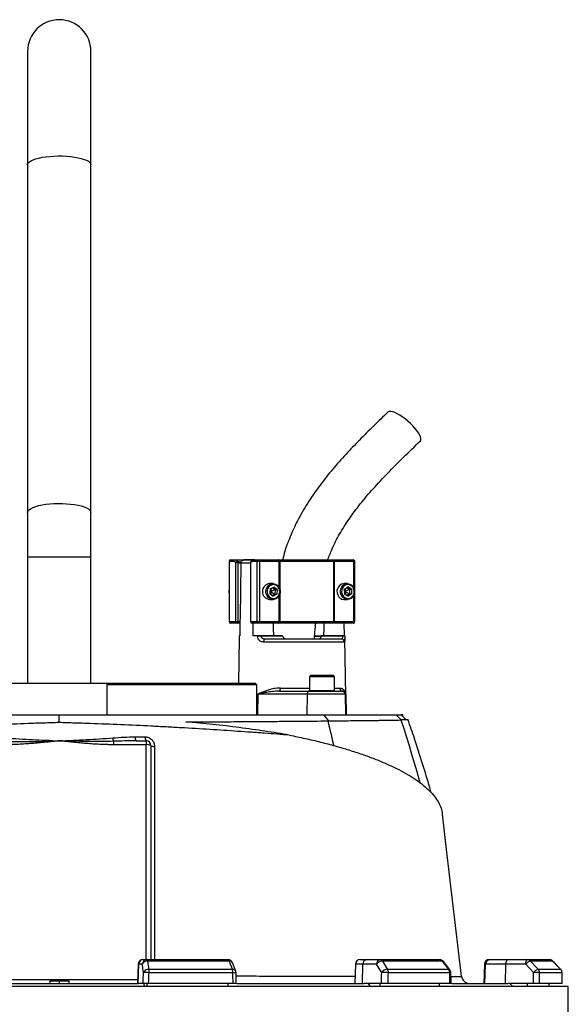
# Model space of a CAD drawing. Header units: millimetres. Extents: x 2363 to 4541, y 1046 to 5834.
# Tile 9 of 9: x 3233 to 3927, y 4588 to 5834. Entities that reach past the tile are written whole.
import ezdxf

# ---------------------------------------------------------------- set-up
doc = ezdxf.new("R2010")
doc.units = ezdxf.units.MM
doc.header["$LTSCALE"] = 2

msp = doc.modelspace()

# ---------------------------------------------------------------- linework, layer by layer
at = {"color": 7, "linetype": 'Continuous', "lineweight": 25}
for p, q in [((3242.8, 5794.1), (3242.8, 5650.4)), ((3322.8, 5650.4), (3322.8, 5794.1)), ((3242.8, 5650.4), (3242.8, 5210.4)), ((3322.8, 5210.4), (3322.8, 5650.4)), ((3242.8, 5210.4), (3242.8, 5154.1)), ((3322.8, 5154.1), (3322.8, 5210.4)), ((3242.8, 5154.1), (3242.8, 4994.1)), ((3322.8, 4994.1), (3322.8, 5154.1)), ((3499.6, 5150.1), (3504.8, 5150.1)), ((3504.8, 5150.1), (3530, 5150.1)), ((3529.6, 5150.1), (3516.5, 5150.1)), ((3530, 5150.1), (3535.1, 5150.1)), ((3535.1, 5150.1), (3560.2, 5150.1)), ((3560.2, 5150.1), (3561.4, 5150.1)), ((3561.4, 5150.1), (3628.7, 5150.1)), ((3628.7, 5150.1), (3629.7, 5150.1)), ((3629.7, 5150.1), (3654.8, 5150.1)), ((3497.6, 5148.1), (3497.6, 5072.1)), ((3497.8, 5148.1), (3497.8, 5072.1)), ((3502.9, 5148.1), (3497.8, 5148.1)), ((3506.3, 5072.1), (3506.3, 5146.7)), ((3506.3, 5146.7), (3508.9, 5146.7)), ((3508.9, 5146.7), (3508.9, 5072.1)), ((3512.6, 5146.2), (3512.6, 5145.8)), ((3524.7, 5146.7), (3524.7, 5072.1)), ((3524.9, 5146.7), (3524.9, 5072.1)), ((3533.3, 5148.1), (3528.2, 5148.1)), ((3536, 5148.1), (3533.3, 5148.1)), ((3533.3, 5072.1), (3533.3, 5148.1)), ((3536, 5148.1), (3536, 5072.1)), ((3561.1, 5148.1), (3536, 5148.1)), ((3561.7, 5148.1), (3561.1, 5148.1)), ((3630, 5148.1), (3561.7, 5148.1)), ((3630, 5072.1), (3630, 5148.1)), ((3630.5, 5148.1), (3630, 5148.1)), ((3630.5, 5148.1), (3630.5, 5072.1)), ((3655.6, 5148.1), (3630.5, 5148.1)), ((3656.8, 5072.1), (3656.8, 5148.1)), ((3553.2, 5120.1), (3548.9, 5120.1)), ((3549.5, 5113.5), (3549, 5107.7)), ((3549.3, 5110.9), (3550, 5110.1)), ((3549.5, 5113.5), (3554.3, 5115.8)), ((3551.3, 5114.4), (3550, 5110.1)), ((3550, 5110.1), (3556, 5112.5)), ((3552.7, 5115.1), (3556, 5112.5)), ((3558.5, 5112.5), (3554.3, 5115.8)), ((3556, 5112.5), (3555.4, 5106.7)), ((3556, 5112.5), (3558.5, 5112.5)), ((3558.5, 5112.5), (3558, 5106.7)), ((3647.5, 5120.1), (3643.1, 5120.1)), ((3643.4, 5112.8), (3647.8, 5115.9)), ((3643.4, 5112.8), (3643.6, 5107)), ((3644.9, 5113.9), (3644.2, 5110.1)), ((3644.2, 5110.1), (3649.9, 5113.2)), ((3646.6, 5115.1), (3649.9, 5113.2)), ((3652.4, 5113.2), (3647.8, 5115.9)), ((3649.9, 5113.2), (3652.4, 5113.2)), ((3649.9, 5113.2), (3650.1, 5107.4)), ((3652.4, 5113.2), (3652.6, 5107.4)), ((3548.9, 5100.1), (3553.2, 5100.1)), ((3549, 5107.7), (3553.2, 5104.4)), ((3549.1, 5109.5), (3550, 5110.1)), ((3550, 5110.1), (3550.4, 5106.6)), ((3550, 5110.1), (3555.4, 5106.7)), ((3555.4, 5106.7), (3552.2, 5105.1)), ((3558, 5106.7), (3553.2, 5104.4)), ((3555.4, 5106.7), (3558, 5106.7)), ((3643.1, 5100.1), (3647.5, 5100.1)), ((3643.4, 5110.7), (3644.2, 5110.1)), ((3643.5, 5109.4), (3644.2, 5110.1)), ((3643.6, 5107), (3648.2, 5104.3)), ((3644.2, 5110.1), (3645.2, 5106.1)), ((3644.2, 5110.1), (3650.1, 5107.4)), ((3650.1, 5107.4), (3646.8, 5105.1)), ((3652.6, 5107.4), (3648.2, 5104.3)), ((3650.1, 5107.4), (3652.6, 5107.4)), ((3497.8, 5072.1), (3506.3, 5072.1)), ((3508.1, 5070.1), (3499.6, 5070.1)), ((3506.3, 5072.1), (3508.9, 5072.1)), ((3511.4, 5070.1), (3508.1, 5070.1)), ((3508.9, 5072.1), (3511.4, 5072.1)), ((3511.4, 5072.1), (3511.1, 5054.1)), ((3524.9, 5072.1), (3533.3, 5072.1)), ((3535.1, 5070.1), (3526.7, 5070.1)), ((3528, 5054.1), (3528.3, 5070.1)), ((3533.3, 5072.1), (3536, 5072.1)), ((3560.2, 5070.1), (3535.1, 5070.1)), ((3536, 5072.1), (3561.1, 5072.1)), ((3561.4, 5070.1), (3560.2, 5070.1)), ((3561.1, 5072.1), (3561.7, 5072.1)), ((3628.7, 5070.1), (3561.4, 5070.1)), ((3561.7, 5072.1), (3630, 5072.1)), ((3629.7, 5070.1), (3628.7, 5070.1)), ((3654.8, 5070.1), (3629.7, 5070.1)), ((3630, 5072.1), (3630.5, 5072.1)), ((3630.5, 5072.1), (3655.6, 5072.1)), ((3643, 5070.1), (3643.3, 5054.1)), ((3510.5, 5050.8), (3509.5, 4994.1)), ((3510.5, 5054.1), (3510.5, 5054)), ((3511.1, 5054.1), (3510.5, 5054.1)), ((3533.6, 5054.1), (3528, 5054.1)), ((3533.6, 5054), (3533.6, 5054.1)), ((3537.9, 5054.1), (3537.9, 5054)), ((3565.3, 5054.1), (3537.9, 5054.1)), ((3537.9, 5054), (3565.3, 5054)), ((3543.4, 5050.1), (3639.5, 5050.1)), ((3565.3, 5054.1), (3565.3, 5054)), ((3587.2, 5050.4), (3587.2, 5050.1)), ((3592.5, 5050.1), (3592.5, 5050.4)), ((3595.2, 5050.4), (3595.2, 5050.1)), ((3598.2, 5050.4), (3598.2, 5050.1)), ((3602.8, 5050.1), (3602.8, 5050.4)), ((3614.2, 5053.4), (3606.1, 5053.4)), ((3614.1, 5054), (3614.1, 5054.1)), ((3641.6, 5054.1), (3614.1, 5054.1)), ((3614.1, 5054), (3641.6, 5054)), ((3641.6, 5054), (3641.6, 5054.1)), ((3643.9, 5054), (3643.9, 5054.1)), ((3645.6, 4954.1), (3643.9, 5050.8)), ((3643.5, 5046.2), (3541.2, 5046.2)), ((3601.2, 5004.1), (3599.2, 5002.1)), ((3599.2, 5002.1), (3599.2, 4984.9)), ((3622, 5002.1), (3599.2, 5002.1)), ((3601.2, 5004.1), (3621.2, 5004.1)), ((3621.2, 5004.1), (3629.2, 5004.1)), ((3631.2, 5002.1), (3622, 5002.1)), ((3631.2, 5002.1), (3629.2, 5004.1)), ((3631.2, 4984.9), (3631.2, 5002.1)), ((3222.8, 4994.1), (3342.8, 4994.1)), ((3342.8, 4994.1), (3342.8, 4954.1)), ((3342.8, 4994.1), (3530.8, 4994.1)), ((3532.8, 4992.1), (3342.8, 4992.1)), ((3532.8, 4992.1), (3530.8, 4994.1)), ((3532.8, 4954.1), (3532.8, 4992.1)), ((3533.9, 4980.2), (3533.6, 4954.1)), ((3596.5, 4980.2), (3533.9, 4980.2)), ((3561.6, 4984.1), (3599, 4984.1)), ((3596.5, 4980.2), (3596.2, 4954.1)), ((3644.6, 4980.2), (3596.5, 4980.2)), ((3599, 4984.1), (3640.6, 4984.1)), ((3640.6, 4984.1), (3641, 4984.1)), ((3644.6, 4980.2), (3645.1, 4954.1)), ((3645.2, 4980.2), (3644.6, 4980.2)), ((3645.2, 4980.2), (3645.6, 4954.1)), ((3282.7, 4944.2), (3282.7, 4954.1)), ((3623.7, 4946.4), (3617.5, 4954.1)), ((3715.3, 4947.5), (3708.9, 4954.1)), ((3721.4, 4948.2), (3715.5, 4954.1)), ((3351.3, 4920.5), (3351.3, 4916.2)), ((3392.8, 4916.2), (3351.3, 4916.2)), ((3380, 4921.1), (3392.8, 4921.1)), ((3392.8, 4921.1), (3392.8, 4916.2)), ((3398.8, 4915.1), (3398.8, 4644.1)), ((3382.7, 4638.3), (3381.8, 4614.1)), ((3382.5, 4614.1), (3383.3, 4638.3)), ((3387.9, 4638.3), (3383.3, 4638.3)), ((3388.7, 4644.1), (3389.2, 4644.1)), ((3389.2, 4644.1), (3393.9, 4644.1)), ((3393.9, 4644.1), (3496.4, 4644.1)), ((3497.9, 4642.3), (3394.6, 4642.3)), ((3506, 4629.7), (3502.1, 4640.2)), ((3657.6, 4638.3), (3656.8, 4614.1)), ((3663.6, 4644.1), (3671.6, 4644.1)), ((3666.4, 4614.1), (3667, 4638.3)), ((3684.3, 4638.3), (3667, 4638.3)), ((3671.6, 4644.1), (3688.9, 4644.1)), ((3688.9, 4644.1), (3764, 4644.1)), ((3767.2, 4642.3), (3691.6, 4642.3)), ((3776.9, 4631.3), (3768.7, 4641.8)), ((3820.7, 4638.3), (3819.9, 4614.1)), ((3821, 4614.1), (3821.9, 4638.3)), ((3847.8, 4638.3), (3821.9, 4638.3)), ((3826.7, 4644.1), (3827.8, 4644.1)), ((3827.8, 4644.1), (3849.8, 4644.1)), ((3847.5, 4614.1), (3847.8, 4638.3)), ((3873, 4638.3), (3847.8, 4638.3)), ((3849.8, 4644.1), (3875.1, 4644.1)), ((3875.1, 4644.1), (3902.5, 4644.1)), ((3906.7, 4642.3), (3879.1, 4642.3)), ((3917.2, 4631.8), (3906.8, 4642.3)), ((3917.2, 4631.8), (3906.8, 4642.3)), ((3396.1, 4631.9), (3501.8, 4631.9)), ((3502.4, 4627.6), (3396.4, 4627.6)), ((3698.1, 4631.9), (3775.5, 4631.9)), ((3776.8, 4627.6), (3699.2, 4627.6)), ((3888.8, 4631.9), (3917.1, 4631.9)), ((3918.8, 4627.6), (3890.4, 4627.6)), ((3182.5, 4614.1), (3383, 4614.1)), ((3270.8, 4617.1), (3270.8, 4614.1)), ((3270.8, 4617.1), (3282.8, 4617.1)), ((3282.8, 4617.1), (3282.8, 4614.1)), ((3282.8, 4617.1), (3294.8, 4617.1)), ((3294.8, 4617.1), (3294.8, 4614.1)), ((3388.9, 4614.1), (3383, 4614.1)), ((3389.7, 4614.1), (3390.4, 4610.1)), ((3393.9, 4610.1), (3393.9, 4614.1)), ((3502.8, 4614.1), (3395.9, 4614.1)), ((3496.4, 4610.1), (3496.4, 4614.1)), ((3507.6, 4614.1), (3668.4, 4614.1)), ((3690.4, 4614.1), (3668.4, 4614.1)), ((3673.7, 4614.1), (3676.2, 4610.1)), ((3688.9, 4610.1), (3688.9, 4614.1)), ((3777.1, 4614.1), (3698.9, 4614.1)), ((3764, 4610.1), (3764, 4614.1)), ((3779.3, 4614.1), (3850.5, 4614.1)), ((3882.6, 4614.1), (3850.5, 4614.1)), ((3852.8, 4614.1), (3856.6, 4610.1)), ((3875.1, 4610.1), (3875.1, 4614.1)), ((3918.9, 4614.1), (3890.3, 4614.1)), ((3902.5, 4610.1), (3902.5, 4614.1)), ((3926.8, 4610.1), (2638.8, 4610.1)), ((3926.8, 4432), (3926.8, 4610.1))]:
    msp.add_line(p, q, dxfattribs=at)
at = {"color": 8, "linetype": 'Continuous', "lineweight": 25}
for p, q in [((3242.8, 5154.1), (3322.8, 5154.1)), ((3508.7, 5148.5), (3512.9, 5147.3)), ((3497.8, 5148.1), (3497.6, 5148.1)), ((3524.7, 5146.2), (3512.6, 5146.2)), ((3524.7, 5146.7), (3524.9, 5146.7)), ((3561.1, 5115.1), (3561.1, 5148.1)), ((3561.7, 5148.1), (3561.7, 5113.8)), ((3655.6, 5114.5), (3655.6, 5148.1)), ((3656.8, 5148.1), (3655.6, 5148.1)), ((3561.1, 5072.1), (3561.1, 5105.1)), ((3561.7, 5106.4), (3561.7, 5072.1)), ((3655.6, 5072.1), (3655.6, 5105.7)), ((3497.6, 5072.1), (3497.8, 5072.1)), ((3524.7, 5072.1), (3524.9, 5072.1)), ((3655.6, 5072.1), (3656.8, 5072.1)), ((3606, 5054), (3614, 5054)), ((3562.4, 4988), (3599.2, 4988)), ((3631.2, 4988), (3637.4, 4988)), ((3599.2, 4984.9), (3622, 4984.9)), ((3622, 4984.9), (3631.2, 4984.9)), ((3392.8, 4644.1), (3392.8, 4916.2)), ((3383.3, 4638.3), (3382.7, 4638.3)), ((3667, 4638.3), (3657.6, 4638.3)), ((3821.9, 4638.3), (3820.7, 4638.3)), ((3906.7, 4642.3), (3906.8, 4642.3)), ((3917.1, 4631.9), (3917.2, 4631.8)), ((3918.8, 4627.6), (3918.9, 4627.7)), ((3183.5, 4619.1), (3382, 4619.1))]:
    msp.add_line(p, q, dxfattribs=at)
at = {"color": 8, "linetype": 'Continuous', "lineweight": 25, "flags": 128}
for points in [[(3242.8, 5650.4), (3242.8, 5651.1), (3243.6, 5652.6), (3245, 5654.1), (3247.1, 5655.4), (3249.8, 5656.7), (3253.1, 5657.9), (3256.9, 5659), (3261.2, 5659.9), (3265.9, 5660.6), (3270.9, 5661.1), (3276.1, 5661.5), (3281.4, 5661.6), (3286.8, 5661.6), (3292, 5661.3), (3297.1, 5660.9), (3302, 5660.2), (3306.5, 5659.4), (3310.6, 5658.5), (3314.1, 5657.3), (3317.2, 5656.1), (3319.6, 5654.8), (3321.3, 5653.3), (3322.4, 5651.9), (3322.8, 5650.4)], [(3242.8, 5210.4), (3242.8, 5211.1), (3243.6, 5212.6), (3245, 5214.1), (3247.1, 5215.4), (3249.8, 5216.7), (3253.1, 5217.9), (3256.9, 5219), (3261.2, 5219.9), (3265.9, 5220.6), (3270.9, 5221.1), (3276.1, 5221.5), (3281.4, 5221.6), (3286.8, 5221.6), (3292, 5221.3), (3297.1, 5220.9), (3302, 5220.2), (3306.5, 5219.4), (3310.6, 5218.5), (3314.1, 5217.3), (3317.2, 5216.1), (3319.6, 5214.8), (3321.3, 5213.3), (3322.4, 5211.9), (3322.8, 5210.4)], [(3622.6, 4946.4), (3623.6, 4942.1), (3624.6, 4937.7), (3625.6, 4933.4), (3626.6, 4929.1), (3627.6, 4924.8), (3628.6, 4920.5), (3629.6, 4916.1), (3629.8, 4915.2)], [(3715, 4947.5), (3718.5, 4936.7), (3721.9, 4925.9), (3725.3, 4915), (3728.6, 4904.1), (3731.8, 4893.2), (3735, 4882.3), (3738.1, 4871.3), (3738.9, 4868.3)]]:
    msp.add_lwpolyline(points, dxfattribs=at)
at = {"color": 7, "linetype": 'Continuous', "lineweight": 25, "flags": 128}
for points in [[(3739.7, 5300.8), (3739.8, 5301), (3740.4, 5302.2), (3740.4, 5303.8), (3739.9, 5305.9), (3738.9, 5308.3), (3737.3, 5310.9), (3735.3, 5313.8), (3732.8, 5316.8), (3730, 5319.9), (3727, 5323), (3723.7, 5325.9), (3720.3, 5328.7), (3716.8, 5331.2), (3713.5, 5333.5), (3710.2, 5335.3), (3707.2, 5336.7), (3704.6, 5337.7), (3702.2, 5338.2), (3700.4, 5338.2), (3699, 5337.7), (3698.6, 5337.4)], [(3536, 5148.1), (3536, 5148.5), (3535.9, 5148.9), (3535.8, 5149.2), (3535.7, 5149.5), (3535.6, 5149.8), (3535.5, 5150), (3535.3, 5150.1), (3535.1, 5150.1)], [(3561.1, 5148.1), (3561.1, 5148.5), (3561, 5148.9), (3560.9, 5149.2), (3560.8, 5149.5), (3560.7, 5149.8), (3560.6, 5150), (3560.4, 5150.1), (3560.2, 5150.1)], [(3630.5, 5148.1), (3630.5, 5148.5), (3630.5, 5148.9), (3630.4, 5149.2), (3630.3, 5149.5), (3630.1, 5149.8), (3630, 5150), (3629.8, 5150.1), (3629.7, 5150.1)], [(3655.6, 5148.1), (3655.6, 5148.5), (3655.6, 5148.9), (3655.5, 5149.2), (3655.4, 5149.5), (3655.2, 5149.8), (3655.1, 5150), (3654.9, 5150.1), (3654.8, 5150.1)], [(3512.6, 5145.8), (3511.5, 5077.3), (3511.4, 5072.1)], [(3562.3, 5109.1), (3561.7, 5106.4), (3560.5, 5104.1), (3558.7, 5102.1), (3556.6, 5100.8), (3554.2, 5100.2), (3551.7, 5100.2), (3549.3, 5101.1), (3547.3, 5102.6), (3545.7, 5104.6), (3544.6, 5107.1), (3544.2, 5109.8), (3544.4, 5112.5), (3545.3, 5115), (3546.8, 5117.2), (3548.8, 5118.8), (3551.1, 5119.8), (3553.5, 5120.1), (3556, 5119.6), (3558.2, 5118.5), (3560.1, 5116.7), (3561.4, 5114.4), (3562.2, 5111.8), (3562.3, 5109.1)], [(3561.7, 5109.2), (3561.6, 5111.7), (3560.9, 5114.1), (3559.6, 5116.1), (3557.8, 5117.7), (3555.7, 5118.6), (3553.4, 5118.9), (3551.2, 5118.4), (3549.2, 5117.3), (3547.5, 5115.6), (3546.4, 5113.4), (3545.8, 5111), (3545.9, 5108.5), (3546.6, 5106.1), (3547.9, 5104.1), (3549.7, 5102.5), (3551.8, 5101.6), (3554.1, 5101.3), (3556.3, 5101.8), (3558.3, 5102.9), (3560, 5104.6), (3561.1, 5106.8), (3561.7, 5109.2)], [(3643.1, 5120.1), (3642.2, 5120), (3639.8, 5119.4), (3637.6, 5118), (3635.9, 5116.1), (3634.7, 5113.7), (3634.1, 5111.1), (3634.2, 5108.4), (3635, 5105.8), (3636.3, 5103.5), (3638.2, 5101.7), (3640.4, 5100.6), (3642.9, 5100.1), (3643.1, 5100.1)], [(3656.5, 5110.5), (3656.3, 5107.8), (3655.4, 5105.2), (3653.9, 5103.1), (3652, 5101.4), (3649.7, 5100.4), (3647.2, 5100.1), (3644.8, 5100.6), (3642.6, 5101.7), (3640.7, 5103.5), (3639.3, 5105.8), (3638.6, 5108.4), (3638.5, 5111.1), (3639, 5113.7), (3640.2, 5116.1), (3642, 5118), (3644.1, 5119.4), (3646.5, 5120), (3649, 5120), (3651.3, 5119.2), (3653.4, 5117.7), (3655, 5115.6), (3656.1, 5113.2), (3656.5, 5110.5)], [(3656, 5110.5), (3655.6, 5112.9), (3654.5, 5115.2), (3653, 5117), (3651, 5118.2), (3648.8, 5118.9), (3646.6, 5118.8), (3644.4, 5118), (3642.5, 5116.5), (3641.1, 5114.6), (3640.3, 5112.2), (3640, 5109.8), (3640.4, 5107.3), (3641.5, 5105.1), (3643, 5103.2), (3645, 5102), (3647.2, 5101.4), (3649.4, 5101.4), (3651.6, 5102.2), (3653.5, 5103.7), (3654.9, 5105.6), (3655.7, 5108), (3656, 5110.5)], [(3508.1, 5070.1), (3508.3, 5070.1), (3508.4, 5070.3), (3508.6, 5070.4), (3508.7, 5070.7), (3508.8, 5071), (3508.9, 5071.3), (3508.9, 5071.7), (3508.9, 5072.1)], [(3535.1, 5070.1), (3535.3, 5070.1), (3535.5, 5070.3), (3535.6, 5070.4), (3535.7, 5070.7), (3535.8, 5071), (3535.9, 5071.3), (3536, 5071.7), (3536, 5072.1)], [(3554.2, 5054.1), (3554, 5063.6), (3553.9, 5070.1)], [(3560.2, 5070.1), (3560.4, 5070.1), (3560.6, 5070.3), (3560.7, 5070.4), (3560.8, 5070.7), (3560.9, 5071), (3561, 5071.3), (3561.1, 5071.7), (3561.1, 5072.1)], [(3617.4, 5070.1), (3617.3, 5063.6), (3617.1, 5054.1)], [(3629.7, 5070.1), (3629.8, 5070.1), (3630, 5070.3), (3630.1, 5070.4), (3630.3, 5070.7), (3630.4, 5071), (3630.5, 5071.3), (3630.5, 5071.7), (3630.5, 5072.1)], [(3654.8, 5070.1), (3654.9, 5070.1), (3655.1, 5070.3), (3655.2, 5070.4), (3655.4, 5070.7), (3655.5, 5071), (3655.6, 5071.3), (3655.6, 5071.7), (3655.6, 5072.1)], [(3543.4, 5050.1), (3543, 5050), (3542.6, 5049.8), (3542.2, 5049.4), (3541.9, 5049), (3541.6, 5048.4), (3541.4, 5047.7), (3541.3, 5046.9), (3541.2, 5046.2)], [(3599, 4984.1), (3598.5, 4984), (3598.1, 4983.8), (3597.6, 4983.4), (3597.2, 4983), (3596.9, 4982.4), (3596.7, 4981.7), (3596.5, 4980.9), (3596.5, 4980.2)], [(3791.7, 4623), (3772.8, 4783.5), (3767.6, 4828.2)], [(3389.4, 4627.8), (3388.7, 4633), (3387.9, 4638.3)], [(3394.6, 4642.3), (3394.5, 4642.7), (3394.5, 4643.1), (3394.4, 4643.4), (3394.3, 4643.6), (3394.2, 4643.8), (3394.1, 4644), (3394, 4644.1), (3393.9, 4644.1)], [(3394.6, 4642.3), (3395.8, 4633.9), (3396.1, 4631.9)], [(3501.8, 4631.9), (3498.6, 4640.3), (3497.9, 4642.3)], [(3690.7, 4627.8), (3687.6, 4633), (3684.3, 4638.3)], [(3691.6, 4642.3), (3696.8, 4633.9), (3698.1, 4631.9)], [(3775.5, 4631.9), (3768.8, 4640.3), (3767.2, 4642.3)], [(3849.8, 4644.1), (3849.4, 4644), (3849, 4643.7), (3848.7, 4643.1), (3848.4, 4642.4), (3848.1, 4641.5), (3847.9, 4640.5), (3847.8, 4639.5), (3847.8, 4638.3)], [(3873, 4638.3), (3873.1, 4639.5), (3873.2, 4640.5), (3873.4, 4641.5), (3873.6, 4642.4), (3873.9, 4643.1), (3874.3, 4643.7), (3874.7, 4644), (3875.1, 4644.1)], [(3882.7, 4627.8), (3878, 4633), (3873, 4638.3)], [(3879.1, 4642.3), (3886.9, 4633.9), (3888.8, 4631.9)], [(3917.1, 4631.9), (3908.7, 4640.3), (3906.7, 4642.3)], [(3506.8, 4614), (3506.7, 4617.5), (3506.4, 4627.8)], [(3778.5, 4613.9), (3778.5, 4617.4), (3778.2, 4627.8)], [(3919, 4613.8), (3919, 4617.3), (3918.9, 4627.7)]]:
    msp.add_lwpolyline(points, dxfattribs=at)
at = {"color": 7, "linetype": 'Continuous', "lineweight": 25}
for centre, radius, start, end in [((3282.8, 5794.1), 40, 0, 180), ((3499.6, 5148.1), 2, 90, 180), ((3499.7, 5148.2), 1.91, 92.9521, 182.6753), ((3504.8, 5148.2), 1.91, 92.9521, 182.6753), ((3508.4, 5146.4), 2.18, 82.4634, 171.7428), ((3506.7, 5147.4), 2.31, 343.119, 30.4631), ((3530.1, 5148.2), 1.91, 92.9521, 182.6753), ((3535.2, 5148.2), 1.91, 92.9521, 182.6753), ((3557.5, 5148.6), 4.21, 353.2811, 21.0059), ((3628.3, 5148.4), 1.78, 351.2804, 77.1075), ((3654.8, 5148.1), 2, 0, 90), ((3526.7, 5146.7), 2, 130.9851, 180), ((3503.8, 5110.1), 6.57, 160.563, 199.437), ((3549.7, 5110.1), 10, 94.4393, 265.5607), ((3499.6, 5072.1), 2, 180, 270), ((3499.7, 5072), 1.91, 177.3247, 267.0479), ((3508.2, 5072), 1.91, 177.3247, 267.0479), ((3526.7, 5072.1), 2, 180, 270), ((3526.8, 5072), 1.91, 177.3247, 267.0479), ((3535.2, 5072), 1.91, 177.3247, 267.0479), ((3557.5, 5071.6), 4.21, 338.9941, 6.7189), ((3628.3, 5071.8), 1.78, 282.8925, 8.7196), ((3654.8, 5072.1), 2, 270, 0), ((3535.8, 4883.2), 170.8, 89.2782, 90.7218), ((3639.5, 5046.1), 3.98, 0.7545, 89.7637), ((3642.7, 5014), 40, 88.348, 91.652), ((3557.3, 4987.1), 5.23, 324.8587, 10.1607), ((3641.2, 4987.9), 3.79, 177.7132, 266.4652), ((3600, 4984.9), 0.8, 180, 270), ((3630.4, 4984.9), 0.8, 270, 360), ((3640.6, 4980.1), 4, 0.9994, 89.9994), ((3369.1, 4926.3), 18.7, 184.304, 197.9089), ((3385.5, 4925.1), 6.71, 171.2978, 216.0649), ((3397.5, 4925.1), 6.2, 170.7773, 219.9694), ((3392.8, 4915.1), 6, 0, 90), ((3394.2, 4906.8), 9.53, 61.5184, 98.7795), ((3402.4, 4920.8), 6.75, 237.654, 277.3944), ((3388.7, 4638.1), 6, 90, 178), ((3389.2, 4638.2), 5.95, 90.4215, 178.4553), ((3393.9, 4638.2), 5.95, 90.4215, 178.4553), ((3393.9, 4636), 6.42, 83.7429, 158.5193), ((3496.4, 4638.1), 6, 20.5535, 90), ((3495.7, 4642.1), 2.12, 6.7296, 71.0233), ((3663.6, 4638.1), 6, 90, 178), ((3672.4, 4638.8), 5.38, 98.2348, 184.9179), ((3689.6, 4638.8), 5.38, 98.2348, 184.9179), ((3692, 4632.9), 9.46, 92.4559, 145.0656), ((3688.6, 4640.7), 3.41, 28.8176, 86.1145), ((3764, 4638.1), 6, 38.2646, 90), ((3763.8, 4640), 4.11, 34.8552, 87.9943), ((3826.7, 4638.1), 6, 90, 178), ((3827.8, 4638.1), 5.95, 90.3923, 178.4241), ((3882.4, 4630.8), 12, 106.0682, 141.3112), ((3875, 4638.6), 5.5, 42.8743, 89.6804), ((3902.5, 4638.1), 6, 44.7469, 90), ((3902.5, 4638.3), 5.85, 44.3985, 89.9144), ((3395.4, 4625.5), 6.42, 83.7614, 158.5219), ((3380.8, 4224.9), 403, 87.7877, 88.7824), ((3371.4, 4627.9), 25.1, 359.4265, 9.1692), ((3488.4, 4627.8), 13.9, 359.0537, 16.7265), ((3500.4, 4627.6), 6, 1.8849, 20.553), ((3698.5, 4622.4), 9.46, 92.473, 145.0626), ((3689.6, 4411.3), 216.5, 87.4633, 89.7098), ((3691.3, 4627.8), 7.91, 358.912, 31.174), ((3769.7, 4627.7), 7.05, 359.1134, 35.8752), ((3772.2, 4627.6), 6, 1.298, 38.2638), ((3892.1, 4620.3), 12, 106.0844, 141.3032), ((3883.7, 4519.7), 108.1, 86.3999, 90.4867), ((3884.3, 4627.6), 6.19, 359.7313, 42.9143), ((3912.8, 4627.6), 6.05, 359.9192, 44.4068), ((3912.9, 4627.6), 6, 0.363, 44.7461), ((3801.6, 4624.1), 10, 186.2771, 269.719)]:
    msp.add_arc(centre, radius, start, end, dxfattribs=at)
at = {"color": 8, "linetype": 'Continuous', "lineweight": 25}
for centre, radius, start, end in [((3526.5, 5147), 1.63, 133.5963, 190.8042), ((3498.4, 4638.3), 4.07, 27.5644, 98.4179), ((3767.4, 4640.7), 1.71, 42.9918, 97.8734), ((3502.4, 4627.8), 4.07, 27.6855, 98.3818), ((3501.8, 4679.5), 51.9, 270.6251, 275.0386), ((3775.7, 4630.2), 1.71, 43.0353, 97.8333), ((3776.9, 4634), 6.4, 268.964, 281.8797)]:
    msp.add_arc(centre, radius, start, end, dxfattribs=at)
at = {"color": 7, "linetype": 'Continuous', "lineweight": 25}
for centre, major_axis, ratio, start_param, end_param in [((3264.9, 4472.4), (675.6, 19644.5), 0.006057, 4.719811, 4.72051), ((3270.8, 4472.2), (681.5, 19644.5), 0.00611, 4.719826, 4.720514), ((3270.8, 4472.2), (-650.4, 19644.5), 0.012035, 4.719215, 4.719903), ((3245.6, 4472.4), (525.8, 19644.5), 0.022431, 4.720203, 4.720902), ((3250.2, 4472.2), (530.4, 19644.5), 0.022626, 4.720224, 4.720912), ((3250.2, 4472.2), (-445.1, 19644.5), 0.026971, 4.719002, 4.71969), ((3236.3, 4472.4), (234.9, 19644.5), 0.03281, 4.719995, 4.720694), ((3238.3, 4472.2), (236.9, 19644.5), 0.033097, 4.720013, 4.720701), ((3238.3, 4472.2), (-120.3, 19644.5), 0.03469, 4.719401, 4.720089)]:
    msp.add_ellipse(centre, major_axis=major_axis, ratio=ratio, start_param=start_param, end_param=end_param, dxfattribs=at)
for points, knots in [([(3698.6, 5337.4), (3692.5, 5331.5), (3680.5, 5319.8), (3662.6, 5302.1), (3645.3, 5283.9), (3628.6, 5265.2), (3612.9, 5245.5), (3598.3, 5224.6), (3585.9, 5203.5), (3575.8, 5182.4), (3569, 5164.8), (3566.2, 5153.9), (3565.2, 5150.1)], [0, 0, 0, 0, 0.11056, 0.219929, 0.328681, 0.437276, 0.545816, 0.654572, 0.763589, 0.858182, 0.951275, 1, 1, 1, 1]), ([(3622.5, 5150.1), (3624.2, 5154.8), (3628.4, 5166.1), (3637.5, 5183.4), (3649.5, 5202.5), (3663.8, 5221.6), (3680.2, 5240.9), (3698.6, 5260.5), (3718.6, 5280.5), (3732.6, 5294), (3739.7, 5300.8)], [0, 0, 0, 0, 0.075271, 0.182926, 0.298025, 0.421459, 0.553637, 0.694484, 0.84354, 1, 1, 1, 1]), ([(3504.8, 5150.1), (3505.4, 5150.1), (3506.1, 5150), (3507.4, 5149.4), (3508.1, 5149.1), (3508.7, 5148.5)], [0, 0, 0, 0, 0.5, 0.5, 1, 1, 1, 1]), ([(3512.6, 5146.2), (3512.6, 5146.4), (3512.7, 5146.7), (3512.8, 5147.2), (3512.9, 5147.5), (3513.2, 5148.2), (3513.5, 5148.7), (3514, 5149.2), (3514.2, 5149.4), (3514.6, 5149.6), (3514.9, 5149.7), (3515.3, 5149.9), (3515.6, 5150), (3516, 5150.1), (3516.3, 5150.1), (3516.5, 5150.1)], [0, 0, 0, 0, 0.125, 0.125, 0.25, 0.25, 0.5, 0.5, 0.625, 0.625, 0.75, 0.75, 0.875, 0.875, 1, 1, 1, 1]), ([(3530, 5150.1), (3529.9, 5150.1), (3529.2, 5150.1), (3527.8, 5149.8), (3526.4, 5149.1), (3525.6, 5148.4), (3525.4, 5148.2)], [0, 0, 0, 0, 0.050093, 0.43798, 0.830713, 1, 1, 1, 1]), ([(3506.3, 5146.7), (3505.7, 5147.2), (3505.2, 5147.5), (3504.1, 5148), (3503.5, 5148.1), (3502.9, 5148.1)], [0, 0, 0, 0, 0.5, 0.5, 1, 1, 1, 1]), ([(3528.2, 5148.1), (3527.6, 5148.1), (3527.1, 5148), (3526, 5147.5), (3525.4, 5147.2), (3524.9, 5146.7)], [0, 0, 0, 0, 0.5, 0.5, 1, 1, 1, 1]), ([(3605.6, 5050.1), (3605.7, 5051.8), (3606.2, 5058.2), (3606.7, 5064.9), (3607.2, 5069.9), (3607.3, 5070.2)], [0, 0, 0, 0, 0.252856, 0.951016, 1, 1, 1, 1]), ([(3510.5, 5054), (3510.5, 5053.2), (3510.5, 5052), (3510.5, 5051.1), (3510.5, 5050.8)], [0, 0, 0, 0, 0.733208, 1, 1, 1, 1]), ([(3533.6, 5054.1), (3533.9, 5054.1), (3534.2, 5054.1), (3534.9, 5054.1), (3535.3, 5054.1), (3536.1, 5054.1), (3536.5, 5054.1), (3537.2, 5054.1), (3537.6, 5054.1), (3537.9, 5054.1)], [0, 0, 0, 0, 0.25, 0.25, 0.5, 0.5, 0.75, 0.75, 1, 1, 1, 1]), ([(3541.2, 5046.2), (3540.3, 5046.2), (3539.3, 5046.3), (3538, 5046.8), (3537.5, 5047), (3536.7, 5047.5), (3536.3, 5047.8), (3535.8, 5048.3), (3535.6, 5048.5), (3535.3, 5048.9), (3535.1, 5049.1), (3534.7, 5049.8), (3534.5, 5050.2), (3534, 5051.2), (3533.9, 5051.8), (3533.7, 5052.9), (3533.6, 5053.5), (3533.6, 5054)], [0, 0, 0, 0, 0.25, 0.25, 0.375, 0.375, 0.5, 0.5, 0.5625, 0.5625, 0.625, 0.625, 0.75, 0.75, 0.875, 0.875, 1, 1, 1, 1]), ([(3537.9, 5054), (3537.9, 5053.7), (3538, 5053.4), (3538.1, 5052.8), (3538.3, 5052.5), (3538.6, 5051.9), (3538.8, 5051.7), (3539.3, 5051.3), (3539.5, 5051.1), (3540.1, 5050.8), (3540.3, 5050.7), (3540.9, 5050.5), (3541.2, 5050.4), (3542.1, 5050.2), (3542.7, 5050.1), (3543.4, 5050.1)], [0, 0, 0, 0, 0.125, 0.125, 0.25, 0.25, 0.375, 0.375, 0.5, 0.5, 0.625, 0.625, 0.75, 0.75, 1, 1, 1, 1]), ([(3565.5, 5053.4), (3565.6, 5053.1), (3565.8, 5052.8), (3566.1, 5052.2), (3566.3, 5052), (3567, 5051.3), (3567.6, 5051), (3568.7, 5050.5), (3569.3, 5050.4), (3570.6, 5050.1), (3571.2, 5050.1), (3571.9, 5050.1)], [0, 0, 0, 0, 0.125, 0.125, 0.25, 0.25, 0.5, 0.5, 0.75, 0.75, 1, 1, 1, 1]), ([(3611, 5050.1), (3611.3, 5050.1), (3611.7, 5050.1), (3612.3, 5050.4), (3612.6, 5050.5), (3613, 5050.9), (3613.1, 5051), (3613.4, 5051.3), (3613.5, 5051.5), (3613.7, 5052), (3613.8, 5052.2), (3613.9, 5052.8), (3614, 5053), (3614, 5053.4)], [0, 0, 0, 0, 0.25, 0.25, 0.5, 0.5, 0.625, 0.625, 0.75, 0.75, 0.875, 0.875, 1, 1, 1, 1]), ([(3639.5, 5050.1), (3639.8, 5050.1), (3640.1, 5050.2), (3640.6, 5050.4), (3640.8, 5050.6), (3641.1, 5051.1), (3641.2, 5051.3), (3641.3, 5051.7), (3641.4, 5052), (3641.5, 5052.5), (3641.5, 5052.8), (3641.6, 5053.4), (3641.6, 5053.7), (3641.6, 5054)], [0, 0, 0, 0, 0.25, 0.25, 0.5, 0.5, 0.625, 0.625, 0.75, 0.75, 0.875, 0.875, 1, 1, 1, 1]), ([(3641.6, 5054.1), (3641.9, 5054.1), (3642.2, 5054.1), (3642.8, 5054.1), (3643.1, 5054.1), (3643.5, 5054.1), (3643.6, 5054.1), (3643.8, 5054.1), (3643.9, 5054.1), (3643.9, 5054.1)], [0, 0, 0, 0, 0.25, 0.25, 0.5, 0.5, 0.75, 0.75, 1, 1, 1, 1]), ([(3643.9, 5054), (3643.9, 5053.2), (3643.9, 5052), (3643.9, 5051.1), (3643.9, 5050.8)], [0, 0, 0, 0, 0.733208, 1, 1, 1, 1]), ([(3562.4, 4988), (3561.1, 4988), (3559.7, 4987.9), (3557.1, 4987.7), (3555.8, 4987.5), (3553.2, 4987), (3552, 4986.7), (3549.5, 4986.1), (3548.3, 4985.7), (3544.7, 4984.6), (3542.4, 4983.8), (3539.1, 4982.5), (3538, 4982), (3536.4, 4981.3), (3535.9, 4981.1), (3535.1, 4980.7), (3534.9, 4980.6), (3534.4, 4980.4), (3534.1, 4980.3), (3533.9, 4980.2)], [0, 0, 0, 0, 0.125, 0.125, 0.25, 0.25, 0.375, 0.375, 0.5, 0.5, 0.75, 0.75, 0.875, 0.875, 0.9375, 0.9375, 0.96875, 0.96875, 1, 1, 1, 1]), ([(3637.4, 4988), (3638.1, 4988), (3638.7, 4987.9), (3639.8, 4987.7), (3640.3, 4987.5), (3641.7, 4986.7), (3642.5, 4986.1), (3643.5, 4985), (3643.8, 4984.6), (3644.2, 4983.8), (3644.5, 4983.3), (3644.8, 4982.4), (3644.9, 4982), (3645.1, 4981.3), (3645.1, 4981.1), (3645.1, 4980.6), (3645.2, 4980.4), (3645.2, 4980.2)], [0, 0, 0, 0, 0.125, 0.125, 0.25, 0.25, 0.5, 0.5, 0.625, 0.625, 0.75, 0.75, 0.875, 0.875, 0.9375, 0.9375, 1, 1, 1, 1]), ([(3561.6, 4984.1), (3559.1, 4984.1), (3556.6, 4983.9), (3551.8, 4983.4), (3549.4, 4983.1), (3544.8, 4982.4), (3542.5, 4982), (3539.2, 4981.3), (3538.1, 4981.1), (3536, 4980.6), (3534.9, 4980.4), (3533.9, 4980.2)], [0, 0, 0, 0, 0.25, 0.25, 0.5, 0.5, 0.75, 0.75, 0.875, 0.875, 1, 1, 1, 1]), ([(3641, 4984.1), (3641.3, 4984.1), (3641.6, 4984.1), (3642.2, 4983.9), (3642.5, 4983.8), (3643.3, 4983.4), (3643.7, 4983.1), (3644.4, 4982.4), (3644.7, 4982), (3645, 4981.1), (3645.1, 4980.6), (3645.2, 4980.2)], [0, 0, 0, 0, 0.125, 0.125, 0.25, 0.25, 0.5, 0.5, 0.75, 0.75, 1, 1, 1, 1]), ([(2947.9, 4954.1), (2948.6, 4954.1), (2949.8, 4954.1), (2951.7, 4954.1), (2953.6, 4954.1), (2955.5, 4954.1), (2957.4, 4954.1), (2959.3, 4954.1), (2961.3, 4954.1), (2963.3, 4954.1), (2965.2, 4954.1), (2967.2, 4954.1), (2969.3, 4954.1), (2971.3, 4954.1), (2973.3, 4954.1), (2975.4, 4954.1), (2977.5, 4954.1), (2981.6, 4954.1), (2988, 4954.1), (2996.7, 4954.1), (3005.6, 4954.1), (3017.9, 4954.1), (3033.8, 4954.1), (3053.7, 4954.1), (3074.3, 4954.1), (3095.5, 4954.1), (3117.4, 4954.1), (3139.8, 4954.1), (3162.8, 4954.1), (3182.4, 4954.1), (3198.2, 4954.1), (3210.1, 4954.1), (3222, 4954.1), (3231.8, 4954.1), (3239.4, 4954.1), (3244.8, 4954.1), (3250.2, 4954.1), (3255.6, 4954.1), (3261, 4954.1), (3266.4, 4954.1), (3271.8, 4954.1), (3277.3, 4954.1), (3280.9, 4954.1), (3282.7, 4954.1)], [0, 0, 0, 0, 0.007838, 0.015672, 0.023502, 0.031329, 0.039153, 0.046974, 0.054793, 0.06261, 0.070425, 0.078239, 0.086052, 0.093864, 0.101677, 0.109489, 0.117302, 0.125116, 0.156296, 0.187422, 0.218516, 0.249602, 0.312314, 0.374899, 0.437373, 0.499769, 0.562037, 0.624234, 0.686994, 0.749664, 0.780942, 0.812191, 0.843434, 0.874698, 0.888628, 0.90255, 0.916468, 0.930383, 0.944298, 0.958215, 0.972136, 0.986063, 1, 1, 1, 1]), ([(3282.7, 4954.1), (3283.7, 4954.1), (3285.7, 4954.1), (3288.8, 4954.1), (3291.8, 4954.1), (3294.8, 4954.1), (3297.9, 4954.1), (3300.9, 4954.1), (3303.9, 4954.1), (3307, 4954.1), (3310, 4954.1), (3313, 4954.1), (3316.1, 4954.1), (3319.1, 4954.1), (3322.1, 4954.1), (3325.2, 4954.1), (3328.2, 4954.1), (3334.2, 4954.1), (3343.2, 4954.1), (3355.1, 4954.1), (3367, 4954.1), (3382.7, 4954.1), (3402.3, 4954.1), (3425.3, 4954.1), (3447.8, 4954.1), (3469.7, 4954.1), (3490.9, 4954.1), (3511.5, 4954.1), (3531.4, 4954.1), (3547.3, 4954.1), (3559.6, 4954.1), (3568.5, 4954.1), (3577.3, 4954.1), (3584.3, 4954.1), (3589.6, 4954.1), (3593.3, 4954.1), (3597, 4954.1), (3600.6, 4954.1), (3604.1, 4954.1), (3607.5, 4954.1), (3610.9, 4954.1), (3614.3, 4954.1), (3616.4, 4954.1), (3617.5, 4954.1)], [0, 0, 0, 0, 0.0078039, 0.015608, 0.0234125, 0.0312181, 0.039025, 0.0468336, 0.0546444, 0.0624578, 0.0702741, 0.0780938, 0.0859172, 0.0937448, 0.1015769, 0.109414, 0.1172565, 0.1251047, 0.1562521, 0.1873551, 0.2184384, 0.2495267, 0.3121495, 0.3748139, 0.4371856, 0.4997031, 0.5618162, 0.624187, 0.6870572, 0.7496107, 0.7806064, 0.8117684, 0.8431201, 0.8746846, 0.8888352, 0.9029243, 0.916954, 0.9309263, 0.9448433, 0.958707, 0.9725196, 0.9862832, 1, 1, 1, 1]), ([(3617.5, 4954.1), (3640.4, 4954.1), (3659.4, 4954.1), (3678.5, 4954.1), (3682.1, 4954.1), (3688.8, 4954.1), (3691.9, 4954.1), (3700.5, 4954.1), (3705.2, 4954.1), (3708.9, 4954.1)], [-0.000006, -0.000006, -0.000006, -0.000006, 0.499998, 0.499998, 0.624998, 0.624998, 0.749999, 0.749999, 1.000001, 1.000001, 1.000001, 1.000001]), ([(3708.9, 4954.1), (3710.8, 4954.1), (3714.7, 4954.1), (3717.5, 4954.1), (3718.1, 4954.1), (3717.3, 4954.1), (3715.6, 4954.1), (3715.3, 4954.1)], [0, 0, 0, 0, 0.238155, 0.475557, 0.711772, 0.948788, 1, 1, 1, 1]), ([(3282.7, 4944.2), (3276.1, 4944), (3269.6, 4943.8), (3256.5, 4943.4), (3250, 4943.2), (3230.6, 4942.5), (3217.7, 4942), (3192, 4940.9), (3179.3, 4940.3), (3163.4, 4939.5), (3160.3, 4939.3), (3153.9, 4939), (3150.8, 4938.8), (3141.3, 4938.3), (3135.1, 4938), (3116.6, 4937), (3104.4, 4936.2), (3080.6, 4934.8), (3068.9, 4934), (3051.7, 4932.8), (3046, 4932.4), (3037.6, 4931.8), (3034.8, 4931.6), (3029.2, 4931.2), (3026.4, 4931), (3012.7, 4930), (3002, 4929.2), (2991.7, 4928.4)], [0, 0, 0, 0, 0.0625, 0.0625, 0.125, 0.125, 0.25, 0.25, 0.375, 0.375, 0.40625, 0.40625, 0.4375, 0.4375, 0.5, 0.5, 0.625, 0.625, 0.75, 0.75, 0.8125, 0.8125, 0.84375, 0.84375, 0.875, 0.875, 1, 1, 1, 1]), ([(3574.2, 4928.3), (3563.9, 4929.1), (3553.2, 4929.9), (3539.4, 4930.9), (3536.6, 4931.2), (3531.1, 4931.5), (3528.3, 4931.7), (3519.8, 4932.3), (3514.1, 4932.7), (3485.4, 4934.7), (3461.5, 4936.2), (3430.6, 4938), (3424.3, 4938.3), (3414.9, 4938.8), (3411.7, 4939), (3405.4, 4939.3), (3402.2, 4939.5), (3386.3, 4940.3), (3373.5, 4940.9), (3347.8, 4942), (3334.9, 4942.5), (3315.4, 4943.2), (3308.9, 4943.4), (3295.8, 4943.8), (3289.2, 4944), (3282.7, 4944.2)], [0, 0, 0, 0, 0.125, 0.125, 0.15625, 0.15625, 0.1875, 0.1875, 0.25, 0.25, 0.5, 0.5, 0.5625, 0.5625, 0.59375, 0.59375, 0.625, 0.625, 0.75, 0.75, 0.875, 0.875, 0.9375, 0.9375, 1, 1, 1, 1]), ([(3442.9, 4945.1), (3451.8, 4945.2), (3460.6, 4945.2), (3477.7, 4945.3), (3486.1, 4945.3), (3502.5, 4945.4), (3510.6, 4945.4), (3526.3, 4945.6), (3534.1, 4945.6), (3545.4, 4945.7), (3549.2, 4945.7), (3556.5, 4945.8), (3560.2, 4945.8), (3571, 4945.9), (3578, 4946), (3591.5, 4946.1), (3598, 4946.1), (3610.6, 4946.2), (3616.7, 4946.3), (3622.6, 4946.4)], [0, 0, 0, 0, 0.125, 0.125, 0.25, 0.25, 0.375, 0.375, 0.5, 0.5, 0.5625, 0.5625, 0.625, 0.625, 0.75, 0.75, 0.875, 0.875, 1, 1, 1, 1]), ([(3574.2, 4928.3), (3564, 4930.1), (3553.6, 4931.7), (3537.6, 4934.1), (3532.2, 4934.9), (3521.4, 4936.4), (3515.9, 4937.2), (3488.5, 4940.7), (3466, 4943.1), (3442.9, 4945.1)], [0, 0, 0, 0, 0.25, 0.25, 0.375, 0.375, 0.5, 0.5, 1, 1, 1, 1]), ([(3623.7, 4946.4), (3635.1, 4946.5), (3645.5, 4946.6), (3657.5, 4946.7), (3659.8, 4946.7), (3664.4, 4946.8), (3666.6, 4946.8), (3673.1, 4946.9), (3677.2, 4946.9), (3682.9, 4947), (3684.8, 4947), (3688.3, 4947.1), (3690.1, 4947.1), (3695.1, 4947.2), (3698.2, 4947.2), (3706.7, 4947.3), (3711.3, 4947.4), (3715, 4947.5)], [0, 0, 0, 0, 0.25, 0.25, 0.3125, 0.3125, 0.375, 0.375, 0.5, 0.5, 0.5625, 0.5625, 0.625, 0.625, 0.75, 0.75, 1, 1, 1, 1]), ([(3723.9, 4948), (3723.9, 4947.9), (3724.2, 4947.9), (3723.1, 4947.8), (3720.5, 4947.7), (3717.1, 4947.6), (3715.3, 4947.5)], [0, 0, 0, 0, 0.058938, 0.351674, 0.675209, 1, 1, 1, 1]), ([(3753.4, 4855.4), (3752.8, 4857.5), (3749.3, 4869.8), (3742.3, 4892.7), (3733.1, 4921.4), (3726.7, 4939.9), (3723.9, 4948)], [0, 0, 0, 0, 0.069899, 0.392968, 0.737828, 1, 1, 1, 1]), ([(3215.1, 4924.9), (3220.7, 4924.4), (3226.3, 4924), (3237.5, 4923.3), (3243.2, 4923), (3254.4, 4922.5), (3260.1, 4922.2), (3271.4, 4921.7), (3277.1, 4921.4), (3282.8, 4921.1)], [0, 0, 0, 0, 0.25, 0.25, 0.5, 0.5, 0.75, 0.75, 1, 1, 1, 1]), ([(3282.8, 4921.1), (3294.1, 4921.7), (3305.4, 4922.2), (3322.4, 4923), (3328, 4923.3), (3339.2, 4924), (3344.8, 4924.4), (3350.4, 4924.9)], [0, 0, 0, 0, 0.5, 0.5, 0.75, 0.75, 1, 1, 1, 1]), ([(3350.4, 4924.9), (3355.2, 4925.2), (3359.9, 4925.5), (3369.4, 4926), (3374.1, 4926.1), (3378.8, 4926.1)], [0, 0, 0, 0, 0.5, 0.5, 1, 1, 1, 1]), ([(3391.4, 4926.1), (3392.2, 4926.1), (3392.9, 4926), (3394.4, 4925.7), (3395.2, 4925.5), (3396.6, 4924.9), (3397.3, 4924.5), (3398.6, 4923.7), (3399.2, 4923.2), (3400, 4922.3), (3400.3, 4922), (3400.8, 4921.4), (3401, 4921.1), (3401.7, 4920.1), (3402, 4919.4), (3402.5, 4918.3), (3402.6, 4918), (3402.8, 4917.2), (3402.9, 4916.8), (3403.2, 4915.7), (3403.2, 4914.9), (3403.2, 4914.1)], [0, 0, 0, 0, 0.125, 0.125, 0.25, 0.25, 0.375, 0.375, 0.5, 0.5, 0.5625, 0.5625, 0.625, 0.625, 0.75, 0.75, 0.8125, 0.8125, 0.875, 0.875, 1, 1, 1, 1]), ([(3574.2, 4928.3), (3580.7, 4926.9), (3594.2, 4924.2), (3613.4, 4919.6), (3631.9, 4914.7), (3649.5, 4909.6), (3666.2, 4904.1), (3681.8, 4898.4), (3696.3, 4892.4), (3709.5, 4886.2), (3721.5, 4879.9), (3732.2, 4873.3), (3741.6, 4866.5), (3749.7, 4859.6), (3756.4, 4852.5), (3761.6, 4845.2), (3765.3, 4837.9), (3767.2, 4832.2), (3767.4, 4828.9), (3767.4, 4828.2)], [0, 0, 0, 0, 0.056555, 0.115635, 0.174759, 0.23384, 0.294526, 0.355258, 0.415945, 0.477095, 0.538288, 0.599439, 0.662206, 0.725019, 0.787786, 0.851833, 0.915928, 0.979976, 1, 1, 1, 1]), ([(3282.8, 4921.1), (3280.7, 4920.9), (3276.7, 4920.5), (3271, 4919.9), (3264.4, 4919.2), (3257, 4918.5), (3248.3, 4917.7), (3239.9, 4917.1), (3232.7, 4916.7), (3226.9, 4916.4), (3222.5, 4916.3), (3218.3, 4916.2), (3215.6, 4916.2), (3214.2, 4916.2)], [0, 0, 0, 0, 0.09106, 0.1744, 0.25002, 0.380163, 0.499965, 0.629321, 0.749884, 0.815985, 0.879699, 0.941034, 1, 1, 1, 1]), ([(3214.2, 4920.5), (3219.9, 4920.3), (3225.6, 4920.2), (3237, 4920.1), (3242.8, 4920.2), (3259.9, 4920.4), (3271.3, 4920.8), (3282.8, 4921.1)], [0, 0, 0, 0, 0.25, 0.25, 0.5, 0.5, 1, 1, 1, 1]), ([(3351.3, 4916.2), (3350.5, 4916.2), (3349, 4916.2), (3346.6, 4916.2), (3344.2, 4916.3), (3341.8, 4916.3), (3339.3, 4916.4), (3336.7, 4916.5), (3332.2, 4916.7), (3325.6, 4917.1), (3317.2, 4917.7), (3308.5, 4918.5), (3300.2, 4919.3), (3291.5, 4920.2), (3285.8, 4920.8), (3282.8, 4921.1)], [0, 0, 0, 0, 0.033402, 0.067577, 0.102525, 0.138249, 0.17475, 0.212031, 0.250092, 0.370637, 0.499972, 0.619783, 0.749935, 0.86628, 1, 1, 1, 1]), ([(3351.3, 4920.5), (3345.6, 4920.3), (3339.9, 4920.2), (3328.5, 4920.1), (3322.8, 4920.2), (3305.6, 4920.4), (3294.2, 4920.8), (3282.8, 4921.1)], [0, 0, 0, 0, 0.25, 0.25, 0.5, 0.5, 1, 1, 1, 1]), ([(3395.9, 4614.1), (3395.5, 4614.1), (3395.2, 4614.1), (3394.4, 4614.1), (3394, 4614.1), (3393.2, 4614.1), (3392.8, 4614.1), (3392.1, 4614.1), (3391.7, 4614.1), (3391.1, 4614.1), (3390.8, 4614.1), (3390.3, 4614.1), (3390, 4614.1), (3389.6, 4614.1), (3389.4, 4614.1), (3389.1, 4614.1), (3389, 4614.1), (3388.9, 4614.1)], [0, 0, 0, 0, 0.125, 0.125, 0.25, 0.25, 0.375, 0.375, 0.5, 0.5, 0.625, 0.625, 0.75, 0.75, 0.875, 0.875, 1, 1, 1, 1]), ([(3506.8, 4614.1), (3506.7, 4614.1), (3506.6, 4614.1), (3505.6, 4614.1), (3504.3, 4614.1), (3503.2, 4614.1), (3502.8, 4614.1)], [0, 0, 0, 0, 0.2646869, 0.5388472, 0.8131657, 1, 1, 1, 1]), ([(3698.9, 4614.1), (3698.6, 4614.1), (3698.2, 4614.1), (3697.5, 4614.1), (3697.2, 4614.1), (3696.4, 4614.1), (3696, 4614.1), (3695.3, 4614.1), (3694.9, 4614.1), (3694.1, 4614.1), (3693.7, 4614.1), (3692.9, 4614.1), (3692.6, 4614.1), (3691.9, 4614.1), (3691.5, 4614.1), (3690.9, 4614.1), (3690.6, 4614.1), (3690.4, 4614.1)], [0, 0, 0, 0, 0.125, 0.125, 0.25, 0.25, 0.375, 0.375, 0.5, 0.5, 0.625, 0.625, 0.75, 0.75, 0.875, 0.875, 1, 1, 1, 1]), ([(3778.5, 4614.1), (3778.5, 4614.1), (3778.5, 4614.1), (3778, 4614.1), (3777.4, 4614.1), (3777.1, 4614.1)], [0, 0, 0, 0, 0.196907, 0.67463, 1, 1, 1, 1]), ([(3890.3, 4614.1), (3890.1, 4614.1), (3890, 4614.1), (3889.6, 4614.1), (3889.3, 4614.1), (3888.8, 4614.1), (3888.5, 4614.1), (3887.9, 4614.1), (3887.5, 4614.1), (3886.8, 4614.1), (3886.5, 4614.1), (3885.7, 4614.1), (3885.3, 4614.1), (3884.5, 4614.1), (3884.1, 4614.1), (3883.3, 4614.1), (3883, 4614.1), (3882.6, 4614.1)], [0, 0, 0, 0, 0.125, 0.125, 0.25, 0.25, 0.375, 0.375, 0.5, 0.5, 0.625, 0.625, 0.75, 0.75, 0.875, 0.875, 1, 1, 1, 1])]:
    msp.add_open_spline(points, degree=3, knots=knots, dxfattribs=at)
for points in [[(3512.6, 5145.8), (3511.4, 5146.1), (3510.2, 5146.4), (3508.9, 5146.7)], [(3565.3, 5054), (3565.4, 5053.8), (3565.4, 5053.6), (3565.5, 5053.4)], [(3614.1, 5054), (3614.1, 5053.8), (3614.1, 5053.6), (3614, 5053.4)], [(3622.6, 4946.4), (3622.9, 4946.4), (3623.3, 4946.4), (3623.7, 4946.4)], [(3715.3, 4947.5), (3715.2, 4947.5), (3715.1, 4947.5), (3715, 4947.5)], [(3378.8, 4926.1), (3383, 4926.1), (3387.2, 4926.1), (3391.4, 4926.1)], [(3380, 4921.1), (3370.5, 4921.1), (3360.9, 4920.9), (3351.3, 4920.5)]]:
    msp.add_open_spline(points, degree=3, dxfattribs=at)
at = {"color": 8, "linetype": 'Continuous', "lineweight": 25}
for points, knots in [([(3643.9, 5050.8), (3643.9, 5050.3), (3644, 5049.1), (3643.9, 5047.6), (3643.8, 5046.4), (3643.6, 5046.2), (3643.5, 5046.2)], [0, 0, 0, 0, 0.156853, 0.412559, 0.693103, 1, 1, 1, 1]), ([(3403.2, 4914.1), (3403.2, 4899.6), (3403.2, 4870.7), (3403.2, 4827), (3403.3, 4783.3), (3403.3, 4739.5), (3403.3, 4695.6), (3403.3, 4663.8), (3403.3, 4646.6), (3403.3, 4644.1)], [0, 0, 0, 0, 0.162065, 0.32413, 0.486191, 0.648253, 0.810312, 0.97237, 1, 1, 1, 1]), ([(3506.5, 4623.4), (3507.4, 4623.4), (3518.7, 4623.4), (3539.4, 4623.4), (3568.5, 4623.3), (3596.2, 4623.3), (3622.4, 4623.2), (3642.8, 4623.2), (3653.7, 4623.2), (3657.1, 4623.1)], [0, 0, 0, 0, 0.0154, 0.196482, 0.37695, 0.557883, 0.739432, 0.921191, 1, 1, 1, 1]), ([(3778.3, 4622.9), (3780.6, 4622.9), (3785.3, 4622.9), (3789.5, 4622.9), (3791.7, 4622.9), (3791.5, 4622.9), (3791.4, 4622.9)], [0, 0, 0, 0, 0.276977, 0.57266, 0.867999, 1, 1, 1, 1])]:
    msp.add_open_spline(points, degree=3, knots=knots, dxfattribs=at)

doc.saveas('drawing.dxf')
